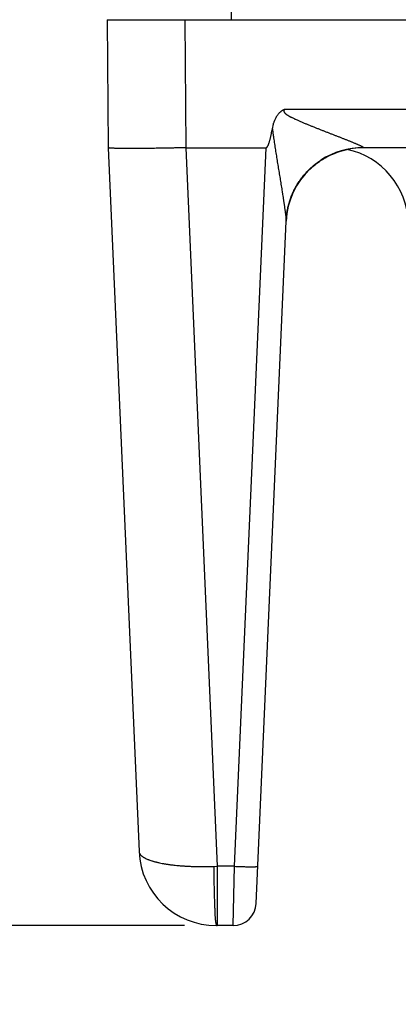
# Model space of a CAD drawing. Header units: inches. Extents: x 0 to 34, y 0 to 22.
# Tile 20 of 224: x 5.54 to 6.028, y 8.939 to 10.21. Entities that reach past the tile are written whole.
import ezdxf

# ---------------------------------------------------------------- set-up
doc = ezdxf.new("R2010")
doc.units = ezdxf.units.IN
doc.header["$LTSCALE"] = 1.87
doc.header["$MEASUREMENT"] = 0
doc.layers.get('0').update_dxf_attribs({"linetype": 'CONTINUOUS'})
doc.layers.add('DIMENSIONS', color=7, linetype='CONTINUOUS')
doc.styles.get("Standard").update_dxf_attribs({"font": 'txt', "width": 0.8})
doc.dimstyles.new('DIMSTYLE_1', dxfattribs={"dimtxt": 0.125, "dimasz": 0.18, "dimexe": 0.125, "dimexo": 0.0625, "dimgap": 0.03125, "dimtad": 0, "dimtih": 1, "dimtoh": 1, "dimdec": 3, "dimzin": 4, "dimdsep": 46, "dimtxsty": 'STANDARD', "dimblk": '_FILLED', "dimblk1": '_FILLED', "dimblk2": '_FILLED', "dimcen": 0.09, "dimadec": 0, "dimazin": 0, "dimtp": 0.01, "dimtm": 0.01, "dimtfac": 1, "dimtdec": 3, "dimtofl": 0, "dimtmove": 0, "dimatfit": 3, "dimldrblk": '_FILLED', "dimfxl": 1, "dimtolj": 1, "dimtzin": 4, "dimarcsym": 0})
doc.dimstyles.new('DIMSTYLE_2', dxfattribs={"dimtxt": 0.125, "dimasz": 0.18, "dimexe": 0.125, "dimexo": 0.0625, "dimgap": 0.03125, "dimtad": 0, "dimtih": 1, "dimtoh": 1, "dimzin": 4, "dimdsep": 46, "dimtxsty": 'STANDARD', "dimblk": '_FILLED', "dimblk1": '_FILLED', "dimblk2": '_FILLED', "dimcen": 0.09, "dimadec": 0, "dimazin": 0, "dimtp": 0.01, "dimtm": 0.01, "dimtfac": 1, "dimtofl": 0, "dimtmove": 0, "dimatfit": 3, "dimldrblk": '_FILLED', "dimfxl": 1, "dimtolj": 1, "dimtzin": 4, "dimarcsym": 0})

# ---------------------------------------------------------------- blocks, each defined once
blk = doc.blocks.new('*D27')
at = {"layer": 'DIMENSIONS', "color": 2, "linetype": 'CONTINUOUS'}
blk.add_line((5.6783, 10.8559), (5.2151, 10.8559), dxfattribs=at)
at = {"layer": 'DIMENSIONS', "color": 2, "linetype": 'CONTINUOUS', "insert": (5.1526, 10.9184), "char_height": 0.125, "width": 1.125, "attachment_point": 3, "line_spacing_factor": 0.9}
blk.add_mtext('1.82{\\Ftxt.shx;\\W1.000000;\\H0.125000; }[46.1]', dxfattribs=at)
blk = doc.blocks.new('_FILLED')
at = {"color": 0, "linetype": 'BYBLOCK'}
blk.add_solid([(0, 0), (-1, 0.1736), (-1, -0.1736)], dxfattribs=at)
blk = doc.blocks.new('*D28')
at = {"layer": 'DIMENSIONS', "color": 2, "linetype": 'CONTINUOUS'}
blk.add_line((5.7525, 9.0407), (5.1211, 9.0407), dxfattribs=at)
at = {"layer": 'DIMENSIONS', "color": 2, "linetype": 'CONTINUOUS', "insert": (5.0586, 9.1032), "char_height": 0.125, "width": 0.825, "attachment_point": 3, "line_spacing_factor": 0.9}
blk.add_mtext('.000{\\Ftxt.shx;\\W1.000000;\\H0.125000; }[0]', dxfattribs=at)
blk = doc.blocks.new('*D29')
at = {"layer": 'DIMENSIONS', "color": 2, "linetype": 'CONTINUOUS'}
blk.add_line((6.0604, 11.2223), (5.2151, 11.2223), dxfattribs=at)
at = {"layer": 'DIMENSIONS', "color": 2, "linetype": 'CONTINUOUS', "insert": (5.1526, 11.2848), "char_height": 0.125, "width": 1.125, "attachment_point": 3, "line_spacing_factor": 0.9}
blk.add_mtext('2.18{\\Ftxt.shx;\\W1.000000;\\H0.125000; }[55.4]', dxfattribs=at)

msp = doc.modelspace()

# ---------------------------------------------------------------- linework, layer by layer
at = {"color": 7, "linetype": 'CONTINUOUS'}
for p, q in [((5.8129, 10.2097), (5.8129, 10.2386)), ((5.6526, 10.2097), (5.654, 10.0445)), ((5.6526, 10.2097), (8.6729, 10.2097)), ((5.7526, 10.2097), (5.754, 10.0445)), ((5.8815, 10.094), (6.6641, 10.094)), ((5.654, 10.0445), (5.6937, 9.1363)), ((5.7539, 10.0445), (5.7944, 9.1172)), ((5.754, 10.0445), (5.8576, 10.0445)), ((5.8171, 9.1172), (5.8576, 10.0445)), ((5.9834, 10.0447), (5.9833, 10.0445)), ((6.5622, 10.0445), (5.9833, 10.0445)), ((5.8924, 9.9861), (5.8927, 9.9867)), ((5.8926, 9.9866), (5.8929, 9.9872)), ((5.8928, 9.9871), (5.8932, 9.9878)), ((5.8931, 9.9876), (5.8934, 9.9883)), ((5.8933, 9.9881), (5.8937, 9.9888)), ((5.8936, 9.9886), (5.894, 9.9894)), ((5.8938, 9.9891), (5.8943, 9.9899)), ((5.8941, 9.9896), (5.8945, 9.9905)), ((5.8943, 9.9901), (5.8946, 9.9906)), ((5.8948, 9.991), (5.8951, 9.9916)), ((5.8954, 9.9922), (5.8957, 9.9927)), ((5.8957, 9.9927), (5.8961, 9.9933)), ((5.896, 9.9933), (5.8964, 9.9939)), ((5.8963, 9.9938), (5.8967, 9.9944)), ((5.8967, 9.9944), (5.897, 9.995)), ((5.897, 9.9949), (5.8974, 9.9956)), ((5.8973, 9.9955), (5.8977, 9.9962)), ((5.8977, 9.9961), (5.8981, 9.9968)), ((5.8981, 9.9968), (5.8985, 9.9975)), ((5.8984, 9.9973), (5.899, 9.9982)), ((5.8988, 9.9979), (5.8993, 9.9987)), ((5.8877, 9.9736), (5.8878, 9.9742)), ((5.8878, 9.9741), (5.888, 9.9747)), ((5.8881, 9.9751), (5.8883, 9.9755)), ((5.8883, 9.9755), (5.8884, 9.976)), ((5.8884, 9.9759), (5.8886, 9.9765)), ((5.8885, 9.9764), (5.8888, 9.977)), ((5.8887, 9.9768), (5.8889, 9.9775)), ((5.8888, 9.9773), (5.8891, 9.978)), ((5.889, 9.9777), (5.8893, 9.9785)), ((5.8892, 9.9781), (5.8893, 9.9786)), ((5.8893, 9.9785), (5.8895, 9.979)), ((5.8895, 9.979), (5.8897, 9.9795)), ((5.8896, 9.9795), (5.8898, 9.98)), ((5.8898, 9.9799), (5.89, 9.9805)), ((5.89, 9.9804), (5.8902, 9.981)), ((5.8902, 9.9809), (5.8904, 9.9815)), ((5.8904, 9.9813), (5.8906, 9.982)), ((5.8905, 9.9818), (5.8908, 9.9825)), ((5.8907, 9.9823), (5.891, 9.983)), ((5.8909, 9.9827), (5.8913, 9.9835)), ((5.8911, 9.9832), (5.8915, 9.984)), ((5.8913, 9.9837), (5.8917, 9.9846)), ((5.8915, 9.9841), (5.8917, 9.9846)), ((5.8919, 9.9851), (5.8922, 9.9856)), ((5.8922, 9.9856), (5.8924, 9.9861)), ((5.8846, 9.9604), (5.8847, 9.9612)), ((5.8847, 9.9609), (5.8848, 9.9616)), ((5.8848, 9.9615), (5.8849, 9.9622)), ((5.8849, 9.962), (5.885, 9.9629)), ((5.885, 9.9629), (5.8852, 9.9637)), ((5.885, 9.9626), (5.8851, 9.9633)), ((5.8852, 9.9636), (5.8853, 9.9643)), ((5.8853, 9.9641), (5.8854, 9.9647)), ((5.8854, 9.965), (5.8856, 9.9658)), ((5.8854, 9.9646), (5.8855, 9.9651)), ((5.8855, 9.9654), (5.8857, 9.9662)), ((5.8856, 9.9659), (5.8858, 9.9665)), ((5.8857, 9.9663), (5.8859, 9.9669)), ((5.8858, 9.9668), (5.886, 9.9673)), ((5.8859, 9.9672), (5.8861, 9.9677)), ((5.886, 9.9676), (5.8862, 9.9685)), ((5.8861, 9.9681), (5.8863, 9.9689)), ((5.8863, 9.9685), (5.8864, 9.9693)), ((5.8864, 9.969), (5.8865, 9.9697)), ((5.8865, 9.9695), (5.8867, 9.9701)), ((5.8866, 9.9699), (5.8868, 9.9705)), ((5.8867, 9.9704), (5.8869, 9.9709)), ((5.8869, 9.9708), (5.887, 9.9713)), ((5.887, 9.9713), (5.8872, 9.9721)), ((5.8871, 9.9718), (5.8873, 9.9725)), ((5.8872, 9.9722), (5.8875, 9.973)), ((5.8874, 9.9727), (5.8876, 9.9734)), ((5.8875, 9.9732), (5.8877, 9.9738)), ((5.845, 9.0694), (5.8834, 9.9496)), ((5.8835, 9.95), (5.8834, 9.9496)), ((5.8835, 9.9512), (5.8836, 9.9517)), ((5.8835, 9.9503), (5.8835, 9.9512)), ((5.8835, 9.95), (5.8835, 9.9503)), ((5.8835, 9.9496), (5.8835, 9.9501)), ((5.8836, 9.9523), (5.8837, 9.9527)), ((5.8836, 9.9517), (5.8836, 9.9523)), ((5.8837, 9.9537), (5.8838, 9.9544)), ((5.8837, 9.9532), (5.8838, 9.9538)), ((5.8837, 9.9527), (5.8837, 9.9532)), ((5.8838, 9.9547), (5.8839, 9.9553)), ((5.8838, 9.9542), (5.8838, 9.9547)), ((5.8839, 9.9553), (5.884, 9.956)), ((5.884, 9.9563), (5.8841, 9.957)), ((5.884, 9.9558), (5.884, 9.9564)), ((5.8841, 9.9574), (5.8843, 9.9581)), ((5.8841, 9.9569), (5.8842, 9.9575)), ((5.8842, 9.9581), (5.8844, 9.9588)), ((5.8843, 9.9587), (5.8844, 9.9593)), ((5.8844, 9.9592), (5.8845, 9.96)), ((5.8845, 9.9599), (5.8846, 9.9606)), ((5.7903, 9.117), (5.7944, 9.1172)), ((5.7944, 9.1172), (5.7944, 9.0407)), ((5.8171, 9.1172), (5.7944, 9.1172)), ((5.815, 9.0407), (5.8171, 9.1172)), ((5.7936, 9.0407), (5.7944, 9.0407)), ((5.815, 9.0407), (5.7936, 9.0407))]:
    msp.add_line(p, q, dxfattribs=at)
for points in [[(5.9287, 10.0282), (5.9304, 10.0293), (5.9321, 10.0304), (5.9341, 10.0315), (5.9362, 10.0327), (5.9385, 10.0339), (5.9411, 10.0351), (5.9438, 10.0363), (5.9467, 10.0375), (5.9497, 10.0386), (5.9526, 10.0396), (5.9556, 10.0406), (5.9587, 10.0414), (5.9617, 10.0421), (5.9623, 10.0422)], [(5.8992, 9.9985), (5.8996, 9.9991), (5.9, 9.9997), (5.9004, 10.0003), (5.9008, 10.0009), (5.9012, 10.0015), (5.9016, 10.0021), (5.9021, 10.0027), (5.9025, 10.0034), (5.9029, 10.004), (5.9034, 10.0046), (5.9039, 10.0052), (5.9044, 10.0058), (5.9048, 10.0064), (5.9053, 10.0071), (5.9058, 10.0077), (5.9064, 10.0083), (5.9069, 10.0089), (5.9074, 10.0096), (5.908, 10.0102), (5.9085, 10.0108), (5.9091, 10.0115), (5.9097, 10.0121), (5.9103, 10.0128), (5.9109, 10.0134), (5.9115, 10.0141), (5.9122, 10.0147), (5.9129, 10.0154), (5.9136, 10.0162), (5.9144, 10.0169), (5.9152, 10.0177), (5.9162, 10.0186), (5.9171, 10.0194), (5.9181, 10.0203), (5.9192, 10.0212), (5.9203, 10.0221), (5.9214, 10.023), (5.9226, 10.0239), (5.9239, 10.0249), (5.9252, 10.0258), (5.9266, 10.0268), (5.928, 10.0278), (5.9287, 10.0282)], [(5.8945, 9.9905), (5.8949, 9.9911), (5.8952, 9.9917)], [(5.8951, 9.9916), (5.8954, 9.9922), (5.8957, 9.9927)], [(5.888, 9.9746), (5.8881, 9.9751), (5.8883, 9.9755)], [(5.8917, 9.9846), (5.8919, 9.9851), (5.8922, 9.9856)]]:
    msp.add_lwpolyline(points, dxfattribs=at)
for centre, radius, start, end in [((5.9833, 9.9445), 0.1, 90, 177.0422), ((5.9833, 9.9444), 0.1003, 89.9589, 123.2599), ((5.9413, 9.9445), 0.1, 2, 77.8782), ((5.8672, 9.9502), 0.0163, 359.1261, 359.397), ((5.7936, 9.1407), 0.1, 182.5001, 269.9797), ((5.815, 9.0707), 0.03, 270, 357.4999), ((5.7936, 9.1277), 0.087, 270.0228, 270.297), ((5.7936, 9.1214), 0.0808, 270.2934, 270.6013)]:
    msp.add_arc(centre, radius, start, end, dxfattribs=at)
for points, knots in [([(5.8658, 10.0689), (5.866, 10.0702), (5.8664, 10.0717), (5.8668, 10.0736), (5.8671, 10.0745), (5.8673, 10.0755), (5.8677, 10.0767), (5.8681, 10.0779), (5.8686, 10.0791), (5.869, 10.0803), (5.8697, 10.0818), (5.8704, 10.0832), (5.871, 10.0844), (5.8717, 10.0855), (5.8726, 10.0868), (5.8738, 10.0883), (5.8751, 10.0898), (5.8763, 10.0908), (5.8773, 10.0916), (5.8781, 10.0922), (5.8787, 10.0926), (5.8793, 10.093), (5.8797, 10.0932), (5.8801, 10.0934), (5.8806, 10.0936), (5.881, 10.0938), (5.8813, 10.094), (5.8815, 10.094)], [0, 0, 0, 0, 0.124997, 0.15625, 0.187503, 0.218755, 0.250008, 0.312511, 0.343764, 0.375016, 0.437517, 0.500017, 0.53127, 0.562522, 0.625018, 0.687511, 0.750002, 0.812488, 0.84374, 0.874991, 0.906241, 0.921868, 0.937494, 0.953121, 0.968747, 0.984374, 1, 1, 1, 1]), ([(5.8815, 10.094), (5.8814, 10.094), (5.8813, 10.0938), (5.8812, 10.0936), (5.881, 10.0934), (5.8809, 10.0932), (5.8808, 10.0929), (5.8807, 10.0927), (5.8807, 10.0924), (5.8807, 10.0922), (5.8806, 10.0919), (5.8807, 10.0917), (5.8807, 10.0914), (5.8808, 10.0911), (5.8809, 10.0907), (5.8812, 10.0902), (5.8815, 10.0898), (5.8818, 10.0894), (5.8821, 10.089), (5.8825, 10.0887), (5.8829, 10.0883), (5.8834, 10.0879), (5.8841, 10.0874), (5.8848, 10.0869), (5.8854, 10.0865), (5.8859, 10.0862), (5.8867, 10.0857), (5.8875, 10.0852), (5.8884, 10.0847), (5.8893, 10.0842), (5.8903, 10.0838), (5.8915, 10.0832), (5.893, 10.0824), (5.8948, 10.0815), (5.8967, 10.0807), (5.8986, 10.0799), (5.9004, 10.0791), (5.9023, 10.0783), (5.9042, 10.0775), (5.9067, 10.0764), (5.9098, 10.0751), (5.9135, 10.0736), (5.9173, 10.0721), (5.921, 10.0706), (5.9248, 10.0691), (5.9285, 10.0676), (5.9322, 10.0662), (5.9359, 10.0647), (5.9396, 10.0633), (5.9432, 10.0619), (5.9469, 10.0604), (5.9499, 10.0593), (5.9523, 10.0583), (5.954, 10.0576), (5.9558, 10.0569), (5.9581, 10.056), (5.9604, 10.0551), (5.9627, 10.0542), (5.9644, 10.0535), (5.9661, 10.0528), (5.9677, 10.0522), (5.9694, 10.0515), (5.9709, 10.0509), (5.9725, 10.0502), (5.974, 10.0496), (5.9754, 10.049), (5.9768, 10.0484), (5.9781, 10.0478), (5.9794, 10.0472), (5.9803, 10.0468), (5.981, 10.0464), (5.9815, 10.0462), (5.9819, 10.0459), (5.9823, 10.0457), (5.9826, 10.0455), (5.9828, 10.0454), (5.983, 10.0452), (5.9831, 10.0451), (5.9832, 10.0451), (5.9832, 10.045), (5.9833, 10.0449), (5.9833, 10.0449), (5.9834, 10.0448), (5.9834, 10.0447), (5.9834, 10.0447)], [0, 0, 0, 0, 0.002203, 0.004405, 0.006608, 0.00881, 0.011012, 0.013214, 0.015414, 0.017615, 0.019815, 0.022014, 0.024213, 0.026411, 0.030803, 0.035196, 0.039588, 0.043981, 0.048373, 0.052765, 0.057156, 0.061547, 0.070327, 0.079107, 0.083496, 0.087885, 0.096661, 0.105436, 0.114208, 0.122979, 0.131748, 0.140514, 0.15804, 0.175557, 0.193063, 0.210558, 0.228041, 0.245511, 0.262968, 0.28041, 0.315247, 0.350014, 0.384702, 0.419302, 0.453801, 0.488186, 0.522442, 0.55655, 0.590487, 0.624227, 0.657738, 0.690977, 0.70748, 0.723895, 0.740213, 0.756423, 0.788478, 0.80429, 0.819939, 0.8354, 0.850646, 0.865649, 0.880369, 0.894761, 0.908768, 0.922318, 0.935324, 0.947673, 0.959224, 0.969798, 0.974654, 0.979181, 0.983344, 0.987112, 0.990449, 0.993319, 0.994572, 0.995701, 0.996704, 0.997581, 0.998336, 0.998978, 0.999523, 1, 1, 1, 1]), ([(5.8576, 10.0445), (5.8577, 10.0445), (5.8578, 10.0445), (5.858, 10.0445), (5.8582, 10.0446), (5.8584, 10.0447), (5.8585, 10.0449), (5.8587, 10.045), (5.859, 10.0453), (5.8592, 10.0456), (5.8595, 10.046), (5.8597, 10.0463), (5.8599, 10.0468), (5.8602, 10.0474), (5.8606, 10.0482), (5.8609, 10.0489), (5.8612, 10.0497), (5.8614, 10.0505), (5.8618, 10.0515), (5.8622, 10.0528), (5.8626, 10.0544), (5.863, 10.056), (5.8634, 10.0576), (5.8638, 10.0592), (5.8642, 10.0608), (5.8646, 10.063), (5.8652, 10.0657), (5.8656, 10.0678), (5.8658, 10.0689)], [0, 0, 0, 0, 0.007804, 0.015611, 0.02342, 0.031231, 0.039044, 0.046857, 0.062477, 0.078101, 0.093726, 0.109351, 0.124977, 0.156226, 0.187476, 0.218727, 0.249978, 0.281229, 0.31248, 0.374981, 0.437483, 0.499984, 0.562486, 0.624988, 0.687491, 0.749993, 0.874996, 1, 1, 1, 1]), ([(5.8658, 10.0689), (5.8659, 10.0676), (5.8662, 10.0656), (5.8665, 10.063), (5.8668, 10.0611), (5.8671, 10.0591), (5.8674, 10.0565), (5.8679, 10.0532), (5.8685, 10.0493), (5.8691, 10.0455), (5.8697, 10.0416), (5.8705, 10.0364), (5.8715, 10.0299), (5.8728, 10.0222), (5.8741, 10.0145), (5.8751, 10.0081), (5.876, 10.003), (5.8766, 9.9992), (5.8772, 9.9954), (5.8778, 9.9916), (5.8783, 9.9885), (5.8787, 9.9859), (5.8791, 9.9835), (5.8795, 9.981), (5.8799, 9.9785), (5.8802, 9.9766), (5.8805, 9.9748), (5.8807, 9.973), (5.881, 9.9711), (5.8813, 9.9693), (5.8815, 9.9675), (5.8818, 9.9658), (5.882, 9.964), (5.8823, 9.9623), (5.8825, 9.9605), (5.8827, 9.9591), (5.8828, 9.958), (5.8829, 9.9572), (5.883, 9.9564), (5.8831, 9.9556), (5.8832, 9.9548), (5.8832, 9.9541), (5.8833, 9.9534), (5.8833, 9.953), (5.8834, 9.9526), (5.8834, 9.9523), (5.8834, 9.9519), (5.8834, 9.9516), (5.8834, 9.9513), (5.8834, 9.9509), (5.8835, 9.9506), (5.8835, 9.9503), (5.8835, 9.9501), (5.8835, 9.9501)], [0, 0, 0, 0, 0.0329, 0.049343, 0.065781, 0.082214, 0.098641, 0.131478, 0.164289, 0.197074, 0.229828, 0.26255, 0.327884, 0.393045, 0.457999, 0.522694, 0.554926, 0.587066, 0.619103, 0.651022, 0.682804, 0.698635, 0.714421, 0.745843, 0.761472, 0.777037, 0.792532, 0.807945, 0.823264, 0.838485, 0.853594, 0.868562, 0.883374, 0.898005, 0.912415, 0.926559, 0.933511, 0.940373, 0.947137, 0.953779, 0.960286, 0.966651, 0.972844, 0.975857, 0.978814, 0.981728, 0.984587, 0.987368, 0.990058, 0.992656, 0.995189, 0.997648, 1, 1, 1, 1]), ([(5.7539, 10.0445), (5.7535, 10.0445), (5.7529, 10.0445), (5.7521, 10.0444), (5.7515, 10.0444), (5.7509, 10.0444), (5.7503, 10.0444), (5.7496, 10.0443), (5.7488, 10.0443), (5.7478, 10.0443), (5.7466, 10.0443), (5.7454, 10.0443), (5.7441, 10.0442), (5.7429, 10.0442), (5.7413, 10.0442), (5.7393, 10.0441), (5.7369, 10.0441), (5.7345, 10.044), (5.7321, 10.044), (5.7289, 10.0439), (5.725, 10.0438), (5.7203, 10.0437), (5.7158, 10.0437), (5.7113, 10.0436), (5.7069, 10.0435), (5.7026, 10.0435), (5.6972, 10.0434), (5.6908, 10.0434), (5.6846, 10.0434), (5.68, 10.0434), (5.6768, 10.0434), (5.6738, 10.0434), (5.671, 10.0435), (5.6683, 10.0435), (5.6659, 10.0435), (5.6637, 10.0436), (5.6617, 10.0437), (5.6602, 10.0437), (5.6591, 10.0438), (5.6584, 10.0438), (5.6577, 10.0439), (5.6571, 10.0439), (5.6565, 10.044), (5.656, 10.044), (5.6556, 10.044), (5.6553, 10.0441), (5.6551, 10.0441), (5.655, 10.0441), (5.6548, 10.0442), (5.6547, 10.0442), (5.6545, 10.0442), (5.6544, 10.0442), (5.6543, 10.0443), (5.6542, 10.0443), (5.6542, 10.0443), (5.6542, 10.0443), (5.6541, 10.0443), (5.6541, 10.0444), (5.6541, 10.0444), (5.6541, 10.0444), (5.654, 10.0444), (5.654, 10.0444), (5.654, 10.0445), (5.654, 10.0445), (5.654, 10.0445)], [0, 0, 0, 0, 0.012253, 0.01838, 0.024507, 0.030633, 0.036757, 0.042879, 0.049, 0.061234, 0.07346, 0.085675, 0.097877, 0.110063, 0.122234, 0.146516, 0.17071, 0.194801, 0.218775, 0.242616, 0.289845, 0.336375, 0.382094, 0.426893, 0.470664, 0.513301, 0.554702, 0.633403, 0.70601, 0.739808, 0.771827, 0.80199, 0.830224, 0.856463, 0.880643, 0.902707, 0.922604, 0.940286, 0.948283, 0.955713, 0.96257, 0.96885, 0.974552, 0.979671, 0.984207, 0.986255, 0.988158, 0.989914, 0.991524, 0.992987, 0.994306, 0.995483, 0.996517, 0.997404, 0.997791, 0.998143, 0.998465, 0.998763, 0.999045, 0.999321, 0.999578, 0.999794, 0.999944, 1, 1, 1, 1]), ([(5.8835, 9.9501), (5.8836, 9.952), (5.8839, 9.9559), (5.8847, 9.9617), (5.8858, 9.9674), (5.8873, 9.9731), (5.8891, 9.9786), (5.8912, 9.9841), (5.8936, 9.9894), (5.8964, 9.9945), (5.8995, 9.9995), (5.9028, 10.0043), (5.9064, 10.0089), (5.9103, 10.0133), (5.9144, 10.0175), (5.9188, 10.0214), (5.9234, 10.025), (5.9266, 10.0272), (5.9283, 10.0283)], [0, 0, 0, 0, 0.062417, 0.124836, 0.18726, 0.249691, 0.312132, 0.374583, 0.437047, 0.499525, 0.56202, 0.624531, 0.687061, 0.74961, 0.812178, 0.874766, 0.937373, 1, 1, 1, 1]), ([(5.6937, 9.1363), (5.6937, 9.1362), (5.6937, 9.136), (5.6937, 9.1357), (5.6938, 9.1355), (5.6938, 9.1352), (5.6939, 9.1349), (5.694, 9.1345), (5.6942, 9.1341), (5.6945, 9.1335), (5.6948, 9.133), (5.6952, 9.1325), (5.6957, 9.1319), (5.6962, 9.1314), (5.6967, 9.1309), (5.6973, 9.1304), (5.698, 9.1299), (5.6987, 9.1294), (5.6995, 9.1289), (5.7003, 9.1284), (5.7012, 9.1279), (5.7021, 9.1274), (5.7034, 9.1268), (5.7048, 9.1262), (5.7063, 9.1256), (5.7079, 9.125), (5.7096, 9.1245), (5.7113, 9.1239), (5.7127, 9.1235), (5.7141, 9.1231), (5.7156, 9.1228), (5.7171, 9.1224), (5.7192, 9.1219), (5.7219, 9.1213), (5.7247, 9.1208), (5.727, 9.1204), (5.7288, 9.1201), (5.7307, 9.1198), (5.7325, 9.1195), (5.7344, 9.1193), (5.7364, 9.119), (5.7384, 9.1188), (5.741, 9.1185), (5.7438, 9.1182), (5.7466, 9.118), (5.7487, 9.1178), (5.7508, 9.1177), (5.753, 9.1175), (5.7552, 9.1174), (5.7575, 9.1173), (5.7597, 9.1172), (5.7627, 9.117), (5.7658, 9.1169), (5.7689, 9.1169), (5.7712, 9.1168), (5.7736, 9.1168), (5.7759, 9.1168), (5.7783, 9.1168), (5.7815, 9.1168), (5.7847, 9.1169), (5.7878, 9.117), (5.7895, 9.117), (5.7903, 9.117)], [0, 0, 0, 0, 0.002724, 0.005384, 0.008092, 0.01089, 0.013737, 0.016594, 0.022357, 0.028296, 0.034454, 0.040868, 0.047584, 0.054644, 0.062063, 0.069851, 0.078016, 0.086565, 0.0955, 0.104839, 0.114595, 0.124775, 0.135379, 0.157855, 0.16973, 0.182033, 0.207909, 0.221474, 0.235451, 0.24984, 0.264637, 0.279836, 0.29543, 0.327781, 0.361642, 0.379121, 0.396954, 0.415133, 0.433652, 0.452501, 0.47167, 0.491151, 0.510933, 0.551362, 0.571989, 0.592876, 0.614013, 0.635388, 0.656991, 0.678809, 0.70083, 0.723043, 0.767997, 0.790712, 0.813569, 0.836556, 0.85966, 0.882867, 0.906166, 0.952981, 0.976472, 1, 1, 1, 1]), ([(5.7903, 9.117), (5.7903, 9.1145), (5.7903, 9.1095), (5.7903, 9.102), (5.7904, 9.0947), (5.7905, 9.0877), (5.7907, 9.0809), (5.7909, 9.0745), (5.791, 9.0694), (5.7912, 9.0656), (5.7913, 9.0629), (5.7914, 9.0603), (5.7915, 9.0579), (5.7916, 9.0556), (5.7917, 9.0535), (5.7918, 9.0515), (5.792, 9.0496), (5.7921, 9.0482), (5.7922, 9.0472), (5.7923, 9.0464), (5.7924, 9.0457), (5.7925, 9.0451), (5.7926, 9.0445), (5.7928, 9.0439), (5.7929, 9.0434), (5.793, 9.0429), (5.7931, 9.0425), (5.7932, 9.0421), (5.7933, 9.0418), (5.7934, 9.0415), (5.7935, 9.0412), (5.7936, 9.0411), (5.7937, 9.0409), (5.7937, 9.0409), (5.7938, 9.0408), (5.7938, 9.0408), (5.7939, 9.0407), (5.7939, 9.0407), (5.794, 9.0407), (5.794, 9.0407), (5.794, 9.0407)], [0, 0, 0, 0, 0.098521, 0.196074, 0.291616, 0.384102, 0.47255, 0.556205, 0.634368, 0.671172, 0.706341, 0.739793, 0.771461, 0.801284, 0.829202, 0.855157, 0.879091, 0.900949, 0.911084, 0.920681, 0.929736, 0.938246, 0.94621, 0.953625, 0.96049, 0.966803, 0.972562, 0.977766, 0.982415, 0.986508, 0.990046, 0.993036, 0.994327, 0.995486, 0.996514, 0.997418, 0.998203, 0.998882, 0.999472, 1, 1, 1, 1]), ([(5.8171, 9.1172), (5.8191, 9.1171), (5.822, 9.117), (5.8258, 9.1169), (5.8285, 9.1168), (5.8312, 9.1167), (5.8337, 9.1167), (5.8361, 9.1166), (5.8382, 9.1166), (5.8402, 9.1166), (5.8417, 9.1167), (5.8428, 9.1167), (5.8435, 9.1167), (5.8442, 9.1167), (5.8448, 9.1168), (5.8453, 9.1168), (5.8457, 9.1168), (5.846, 9.1169), (5.8462, 9.1169), (5.8464, 9.1169), (5.8465, 9.1169), (5.8466, 9.117), (5.8468, 9.117), (5.8469, 9.117), (5.8469, 9.1171), (5.847, 9.1171), (5.8471, 9.1171), (5.8471, 9.1171), (5.8471, 9.1171), (5.8471, 9.1172), (5.8471, 9.1172), (5.8471, 9.1172)], [0, 0, 0, 0, 0.194452, 0.289318, 0.381392, 0.469791, 0.553669, 0.632223, 0.7047, 0.770411, 0.828728, 0.854939, 0.879102, 0.901159, 0.92106, 0.938762, 0.954225, 0.961108, 0.967422, 0.973163, 0.97833, 0.982925, 0.986947, 0.990401, 0.993296, 0.995646, 0.997484, 0.998232, 0.998883, 0.999462, 1, 1, 1, 1])]:
    msp.add_open_spline(points, degree=3, knots=knots, dxfattribs=at)
msp.add_open_spline([(5.6937, 9.1363), (5.6937, 9.1363), (5.6937, 9.1363), (5.6937, 9.1363)], degree=3, dxfattribs=at)

# ---------------------------------------------------------------- dimensions: what is measured, and where the dimension line sits
at = {"layer": 'DIMENSIONS', "color": 2, "linetype": 'CONTINUOUS'}
for feature_location, offset, origin, dimstyle, picture, middle in [((6.0604, 11.2223), (-0.8453, 0), (6.1229, 9.0407), 'DIMSTYLE_2', '*D29', (4.5901, 11.2223)), ((5.6783, 10.8559), (-0.4632, 0), (5.815, 9.0407), 'DIMSTYLE_2', '*D27', (4.5901, 10.8559)), ((5.7525421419, 9.0406654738), (-0.6314763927, 0), (5.8150421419, 9.0406654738), 'DIMSTYLE_1', '*D28', (4.6460657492, 9.0406654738))]:
    dim = msp.add_ordinate_dim(feature_location=feature_location, offset=offset, dtype=0, origin=origin, dimstyle=dimstyle, dxfattribs=at)
    dim.commit()
    dim.dimension.update_dxf_attribs({"geometry": picture, "text_midpoint": middle})

doc.saveas('drawing.dxf')
